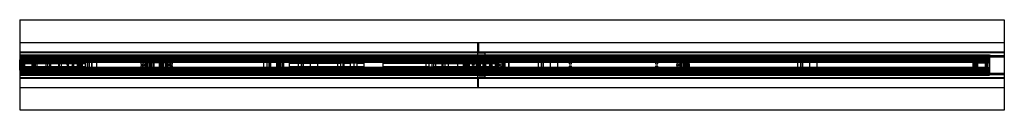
# Model space of a CAD drawing. Header units: millimetres. Extents: x 0 to 2050, y -94 to 94.
import ezdxf

# ---------------------------------------------------------------- set-up
doc = ezdxf.new("R2010")
doc.units = ezdxf.units.MM
doc.header["$LTSCALE"] = 10
doc.linetypes.add('ALLCAD_Strich', pattern=[0.2, 0.15, -0.05])
doc.layers.add('BESCH_KONT_sich_schn_grun_2d', color=10, linetype='Continuous')

msp = doc.modelspace()

# ---------------------------------------------------------------- linework, layer by layer
at = {"layer": 'BESCH_KONT_sich_schn_grun_2d', "linetype": 'ALLCAD_Strich'}
for p, q in [((0, 94), (2050, 94)), ((0, 94), (0, -94)), ((2050, 94), (2050, -94)), ((0, 46.5), (2050, 46.5)), ((953, 45.5), (953, 25.5)), ((955, 45.5), (953, 45.5)), ((955, 46.5), (955, 27.5)), ((0, 27.5), (2050, 27.5)), ((0, 27.5), (2050, 27.5)), ((0, 26), (0, 26)), ((0, 26), (0, 26)), ((0, 26), (0, 26)), ((0, 26), (0, 26)), ((0, 26), (0, 26)), ((0, 26), (0, 26)), ((0, 26), (0, 26)), ((0, 26), (0, 26)), ((0, 26), (0, 26)), ((0, 26), (2050, 26)), ((0, 26), (0, 26)), ((0, 26), (0, 26)), ((0, 26), (0, 26)), ((0, 26), (0, 26)), ((0, 26), (0, 26)), ((0, 26), (0, 26)), ((0, 26), (0, 26)), ((0, 26), (0, 26)), ((0, 26), (0, 26)), ((0, 26), (0, 26)), ((0, 26), (0, 26)), ((0, 26), (0, 26)), ((0, 26), (0, 26)), ((0, 26), (0, 26)), ((0, 26), (0, 26)), ((0, 26), (0, 26)), ((0, 26), (0, 26)), ((0, 26), (0, 26)), ((0, 26), (0, 26)), ((0, 26), (0, 26)), ((0, 26), (0, 26)), ((0, 21), (2020, 21)), ((955, 40), (953, 40)), ((955, 37.5), (953, 37.5)), ((955, 33.5), (953, 33.5)), ((955, 31), (953, 31)), ((953, 25.5), (953, -25.5)), ((953, 25.5), (955, 25.5)), ((955, 27.5), (955, 27.5)), ((955, 27.5), (955, 27.5)), ((955, 27.5), (955, 27.5)), ((955, 27.5), (955, 27.5)), ((955, 27.5), (955, 27.5)), ((955, 27.5), (955, 27.5)), ((955, 27.5), (955, 27.5)), ((955, 27.5), (955, 27.5)), ((955, 27.5), (955, 27.5)), ((955, 27.5), (955, 27.5)), ((955, 27.5), (955, 27.5)), ((955, 27.5), (955, 27.5)), ((955, 27.5), (955, 27.5)), ((955, 27.5), (955, 27.5)), ((955, 27.5), (955, 27.5)), ((955, 27.5), (955, 27.5)), ((955, 27.5), (955, 27.5)), ((955, 27.5), (955, 27.5)), ((955, 27.5), (955, 27.5)), ((955, 27.5), (955, 27.5)), ((955, 27.5), (955, 27.5)), ((955, 27.5), (955, 27.5)), ((955, 27.5), (955, 27.5)), ((955, 25.5), (955, 27.5)), ((955, 25.5), (969, 25.5)), ((969, 25.5), (969, 27.5)), ((969, 12), (969, 25.5)), ((2020, 21), (2020, 19.5)), ((0, 11), (-0.5, 11)), ((-0.5, -11), (-0.5, 11)), ((0, 20), (995, 20)), ((0, 19.5), (2050, 19.5)), ((0, 19.5), (0, 19.5)), ((0, 19.5), (0, 19.5)), ((0, 19.5), (0, 19.5)), ((0, 19.5), (0, 19.5)), ((0, 19.5), (0, 19.5)), ((0, 19.5), (0, 19.5)), ((0, 19.5), (0, 19.5)), ((0, 19.5), (0, 19.5)), ((0, 19.5), (0, 19.5)), ((0, 19.5), (0, 19.5)), ((0, 19.5), (0, 19.5)), ((0, 19.5), (0, 19.5)), ((0, 19.5), (0, 19.5)), ((0, 19.5), (0, 19.5)), ((0, 19.5), (0, 19.5)), ((0, 19.5), (0, 19.5)), ((0, 19.5), (0, 19.5)), ((0, 19.5), (0, 19.5)), ((0, 19.5), (0, 19.5)), ((0, 19.5), (0, 19.5)), ((0, 19.5), (0, 19.5)), ((0, 19.5), (0, 19.5)), ((0, 19.5), (0, 19.5)), ((0, 19.5), (0, 19.5)), ((0, 19.5), (0, 19.5)), ((0, 19.5), (0, 19.5)), ((0, 19.5), (0, 19.5)), ((0, 19.5), (0, 19.5)), ((0, 19.5), (0, 19.5)), ((0, 19.5), (0, 19.5)), ((0, 18.5), (2020, 18.5)), ((0, 18), (2020, 18)), ((0, 17), (2050, 17)), ((0, 16), (2020, 16)), ((0, 14), (2020, 14)), ((0, 11.6), (2020, 11.6)), ((0, 11), (2020, 11)), ((0, 10), (3, 10)), ((0, 10), (140, 10)), ((0, 10), (0, 10)), ((0, 10), (0, 10)), ((0, 10), (0, 10)), ((0, 10), (0, 10)), ((0, 10), (0, 10)), ((0, 10), (0, 10)), ((0, 10), (0, 10)), ((0, 10), (0, 10)), ((0, 10), (0, 10)), ((0, 10), (0, 10)), ((0, 10), (0, 10)), ((0, 10), (0, 10)), ((0, 10), (0, 10)), ((0, 10), (0, 10)), ((0, 10), (0, 10)), ((0, 10), (0, 10)), ((0, 10), (0, 10)), ((0, 10), (0, 10)), ((0, 10), (0, 10)), ((0, 10), (0, 10)), ((0, 10), (0, 10)), ((0, 10), (0, 10)), ((0, 10), (0, 10)), ((0, 10), (0, 10)), ((0, 10), (0, 10)), ((0, 10), (0, 10)), ((0, 10), (0, 10)), ((0, 10), (0, 10)), ((0, 10), (0, 10)), ((0, 10), (0, 10)), ((0, 9), (119.5, 9)), ((2020, 7.5), (0, 7.5)), ((0, 7), (35, 7)), ((0, 6), (2020, 6)), ((2020, 5), (0, 5)), ((0, 4.5), (0, 4.5)), ((0, 4.5), (0, 4.5)), ((0, 4.5), (0, 4.5)), ((0, 4.5), (0, 4.5)), ((0, 4.5), (0, 4.5)), ((0, 4.5), (0, 4.5)), ((0, 4.5), (0, 4.5)), ((0, 4.5), (0, 4.5)), ((0, 4.5), (0, 4.5)), ((32.5, 4.5), (0, 4.5)), ((0, 4.5), (0, 4.5)), ((0, 4.5), (0, 4.5)), ((0, 4.5), (0, 4.5)), ((0, 4.5), (0, 4.5)), ((0, 4.5), (0, 4.5)), ((0, 4.5), (0, 4.5)), ((0, 4.5), (0, 4.5)), ((0, 4.5), (0, 4.5)), ((0, 4.5), (0, 4.5)), ((0, 4.5), (0, 4.5)), ((0, 4.5), (0, 4.5)), ((0, 4.5), (0, 4.5)), ((0, 4.5), (0, 4.5)), ((0, 4.5), (0, 4.5)), ((0, 4.5), (0, 4.5)), ((0, 4.5), (0, 4.5)), ((0, 4.5), (0, 4.5)), ((0, 4.5), (0, 4.5)), ((0, 4.5), (0, 4.5)), ((0, 4.5), (0, 4.5)), ((0, 4.5), (0, 4.5)), ((0, 4.5), (0, 4.5)), ((0, 4.5), (0, 4.5)), ((0, 4.5), (0, 4.5)), ((0, 4.5), (0, 4.5)), ((0, 4.5), (0, 4.5)), ((0, 4.5), (0, 4.5)), ((0, 4.5), (0, 4.5)), ((0, 4.5), (0, 4.5)), ((0.5, -18), (0.5, 18)), ((1.5, 17), (1.5, 17)), ((1.5, 17), (1.5, 17)), ((1.5, 17), (1.5, 17)), ((1.5, 17), (1.5, 17)), ((1.5, 17), (1.5, 17)), ((1.5, 17), (1.5, 17)), ((1.5, 17), (1.5, 17)), ((1.5, 17), (1.5, 17)), ((1.5, 17), (1.5, 17)), ((1.5, 17), (1.5, 17)), ((1.5, 17), (1.5, 17)), ((1.5, 17), (1.5, 17)), ((1.5, 17), (1.5, 17)), ((1.5, 17), (1.5, 17)), ((1.5, 17), (1.5, 17)), ((1.5, 17), (1.5, 17)), ((1.5, 17), (1.5, 17)), ((1.5, 17), (1.5, 17)), ((1.5, 17), (1.5, 17)), ((1.5, 17), (1.5, 17)), ((1.5, 17), (1.5, 17)), ((1.5, 17), (1.5, 17)), ((1.5, 17), (1.5, 17)), ((1.5, 17), (1.5, 17)), ((1.5, 17), (1.5, 17)), ((1.5, 17), (1.5, 17)), ((1.5, 17), (1.5, 17)), ((1.5, 17), (1.5, 17)), ((1.5, 17), (1.5, 17)), ((1.5, 17), (1.5, 17)), ((1.5, 17), (1.5, -17)), ((3, 10), (3, 10)), ((3, 10), (3, 10)), ((3, 10), (3, 10)), ((3, 10), (3, 10)), ((3, 10), (3, 10)), ((3, 10), (3, 10)), ((3, 10), (3, 10)), ((3, 10), (3, 10)), ((3, 10), (3, 10)), ((3, 10), (3, 10)), ((3, 10), (3, 10)), ((3, 10), (3, 10)), ((3, 10), (3, 10)), ((3, 10), (3, 10)), ((3, 10), (3, 10)), ((3, 10), (3, 10)), ((3, 10), (3, 10)), ((3, 10), (3, 10)), ((3, 10), (3, 10)), ((3, 10), (3, 10)), ((3, 10), (3, 10)), ((3, 10), (3, 10)), ((3, 10), (3, 10)), ((3, 10), (3, 10)), ((3, 10), (3, 10)), ((3, 10), (3, 10)), ((3, 10), (3, 10)), ((3, 10), (3, 10)), ((3, 10), (3, 10)), ((3, 10), (3, 10)), ((3, 10), (3, -10)), ((3, 10), (3, 3.7)), ((3, 10), (136, 10)), ((3, 9.5), (80, 9.5)), ((3, 3.7), (136, 3.7)), ((3, 3.2), (136, 3.2)), ((10, 6), (4, 6)), ((4, 6), (4, -6)), ((10, 9), (10, 6)), ((10, -6), (10, 6)), ((20, 7), (20, 4.5)), ((31, 6), (25, 6)), ((25, 6), (25, -6)), ((31, -6), (31, 6)), ((32.5, -4.5), (32.5, 4.5)), ((35, 7), (35, -7)), ((54.5, 6.2), (64.5, 6.2)), ((54.5, -6.3), (54.5, 6.2)), ((57.5, 6.2), (57.5, -6.3)), ((61.5, 6.2), (61.5, -6.3)), ((100, 6.2), (64.5, 6.2)), ((64.5, -6.3), (64.5, 6.2)), ((64.5, 6.2), (64.5, 6.2)), ((64.5, 6.2), (64.5, 6.2)), ((64.5, 6.2), (64.5, 6.2)), ((64.5, 6.2), (64.5, 6.2)), ((64.5, 6.2), (64.5, 6.2)), ((64.5, 6.2), (64.5, 6.2)), ((64.5, 6.2), (64.5, 6.2)), ((64.5, 6.2), (64.5, 6.2)), ((64.5, 6.2), (64.5, 6.2)), ((64.5, 6.2), (64.5, 6.2)), ((64.5, 6.2), (64.5, 6.2)), ((64.5, 6.2), (64.5, 6.2)), ((64.5, 6.2), (64.5, 6.2)), ((64.5, 6.2), (64.5, 6.2)), ((64.5, 6.2), (64.5, 6.2)), ((64.5, 6.2), (64.5, 6.2)), ((64.5, 6.2), (64.5, 6.2)), ((64.5, 6.2), (64.5, 6.2)), ((64.5, 6.2), (64.5, 6.2)), ((64.5, 6.2), (64.5, 6.2)), ((64.5, 6.2), (64.5, 6.2)), ((64.5, 6.2), (64.5, 6.2)), ((64.5, 6.2), (64.5, 6.2)), ((70.2, 16), (68, 8)), ((100, 8), (68, 8)), ((79, 16.2), (89, 16.2)), ((79, 16.2), (79, 16)), ((80, 18), (80, 17)), ((80, 16.4), (80, 17)), ((80, 9.5), (80, 16.4)), ((80, 16.4), (2020, 16.4)), ((2020, 9.5), (80, 9.5)), ((88, 7.2), (80, 7.2)), ((80, 7.2), (80, 6.2)), ((80.5, 18.5), (80.5, -18.5)), ((81.5, 8), (81.5, 16)), ((81.5, 7.2), (81.5, 6.2)), ((81.5, -6.3), (81.5, 6.2)), ((82, 16), (82, -16)), ((86, 16), (86, -16)), ((86.5, 8), (86.5, 16)), ((86.5, 7.2), (86.5, 6.2)), ((86.5, -6.3), (86.5, 6.2)), ((88, 7.2), (88, 6.2)), ((89, 16.2), (89, 16)), ((97.8, 16), (100, 8)), ((100, 6.2), (103.2, 6.2)), ((103.2, 6.2), (106.8, 6.2)), ((106.8, 6.2), (110, 6.2)), ((112.2, 16), (110, 8)), ((142, 8), (110, 8)), ((121.5, 6.2), (110, 6.2)), ((129.5, 9), (119.5, 9)), ((119.5, 9), (119.5, -9)), ((121, 16.2), (131, 16.2)), ((121, 16.2), (121, 16)), ((121.5, -6.3), (121.5, 6.2)), ((121.5, 6.2), (145.9, 6.2)), ((122, 7.2), (130, 7.2)), ((122, 6.2), (122, 7.2)), ((123.5, 8), (123.5, 16)), ((123.5, 6.2), (123.5, 7.2)), ((123.5, -6.3), (123.5, 6.2)), ((124, 16), (124, -16)), ((126.5, -9), (126.5, 9)), ((126.5, 9), (126.5, -9)), ((128, 16), (128, -16)), ((128.5, 8), (128.5, 16)), ((128.5, 6.2), (128.5, 7.2)), ((128.5, -6.3), (128.5, 6.2)), ((159.5, 14.5), (129.5, 14.5)), ((129.5, 9), (129.5, 14.5)), ((129.5, 9), (144.5, 9)), ((129.5, 9), (129.5, -9)), ((130, 6.2), (130, 7.2)), ((131, 16.2), (131, 16)), ((136, 10), (136, 3.7)), ((136, 3.7), (136, -3.8)), ((136.5, -7.5), (136.5, 7.5)), ((136.5, 6.2), (136.5, 7.5)), ((136.5, 6.2), (136.5, -6.3)), ((139.8, 16), (142, 8)), ((140, 10), (855, 10)), ((140, 10), (855, 10)), ((141.5, 15.3), (149.5, 15.3)), ((141.5, 15.3), (141.5, 13.3)), ((149.5, 13.3), (141.5, 13.3)), ((141.5, 13.3), (141.5, 7.5)), ((141.5, -7.5), (141.5, 7.5)), ((144.5, 9), (144.5, -9)), ((144.5, 9), (579.5, 9)), ((149.5, 15.3), (149.5, -15.3)), ((149.5, -13.3), (149.5, 13.3)), ((149.5, -8.2), (149.5, 8.2)), ((159.5, 14.5), (159.5, -14.5)), ((252, 4), (252, 2.1)), ((252.6, 1.6), (255.1, 2.2)), ((316, 6), (254, 6)), ((255.5, 1.9), (255.5, -1.9)), ((256, -2), (256, 2)), ((310, 4.5), (260, 4.5)), ((262, -4.5), (262, 4.5)), ((263, -4.5), (263, 4.5)), ((264.2, -4.5), (264.2, 4.5)), ((265.2, -4.5), (265.2, 4.5)), ((265.8, -4.5), (265.8, 4.5)), ((265.8, -4.5), (265.8, 4.5)), ((266.4, -4.5), (266.4, 4.5)), ((270, -4.5), (270, 4.5)), ((270, 0), (270, 4.5)), ((270, 4.5), (270, -4.5)), ((270, 0), (270, 0)), ((270, 0), (270, 0)), ((270, 0), (270, 0)), ((270, 0), (270, 0)), ((270, 0), (270, 0)), ((270, 0), (270, 0)), ((270, 0), (270, 0)), ((270, 0), (270, 0)), ((270, 0), (270, 0)), ((270, 0), (270, 0)), ((270, 0), (270, 0)), ((270, 0), (270, 0)), ((270, 0), (270, 0)), ((270, 0), (270, 0)), ((270, 0), (270, 0)), ((271, -4.5), (271, 4.5)), ((273.6, -4.5), (273.6, 4.5)), ((274.3, -4.5), (274.3, 4.5)), ((277.7, -4.5), (277.7, 4.5)), ((278.6, 4.5), (278.6, -4.5)), ((278.8, -4.5), (278.8, 4.5)), ((278.8, -4.5), (278.8, 4.5)), ((279.3, -4.5), (279.3, 4.5)), ((290.7, -4.5), (290.7, 4.5)), ((291.2, -4.5), (291.2, 4.5)), ((291.2, -4.5), (291.2, 4.5)), ((291.4, -4.5), (291.4, 4.5)), ((292.3, 4.5), (292.3, -4.5)), ((295.7, -4.5), (295.7, 4.5)), ((296.4, -4.5), (296.4, 4.5)), ((299, -4.5), (299, 4.5)), ((300, -4.5), (300, 4.5)), ((300, -4.5), (300, 4.5)), ((300, -4.5), (300, 4.5)), ((303.6, -4.5), (303.6, 4.5)), ((304.2, 4.5), (304.2, -4.5)), ((304.2, -4.5), (304.2, 4.5)), ((304.8, -4.5), (304.8, 4.5)), ((305.8, -4.5), (305.8, 4.5)), ((307, -4.5), (307, 4.5)), ((308, -4.5), (308, 4.5)), ((314, -2), (314, 2)), ((314.5, -1.9), (314.5, 1.9)), ((314.9, 2.2), (317.4, 1.6)), ((318, 2.1), (318, 4)), ((506.2, 16), (504, 8)), ((536, 8), (504, 8)), ((507.5, 6.2), (520, 6.2)), ((507.5, 6.2), (507.5, -6.3)), ((514.1, 6.2), (514.1, -6.3)), ((515, 16.2), (525, 16.2)), ((515, 16.2), (515, 16)), ((524, 7.2), (516, 7.2)), ((516, 7.2), (516, 6.2)), ((517.5, 8), (517.5, 16)), ((517.5, 7.2), (517.5, 6.2)), ((518, 16), (518, -16)), ((518, 6.2), (518, -6.3)), ((520, 6.2), (520, -6.3)), ((536.5, 6.2), (520, 6.2)), ((522, 16), (522, -16)), ((522, 6.2), (522, -6.3)), ((522.5, 8), (522.5, 16)), ((522.5, 7.2), (522.5, 6.2)), ((524, 7.2), (524, 6.2)), ((525, 16.2), (525, 16)), ((533.8, 16), (536, 8)), ((534, 6.2), (534, -6.3)), ((536.5, 6.2), (536.5, -6.3)), ((536.5, 6.2), (549, 6.2)), ((537.5, 8), (537.5, -8)), ((537.5, 8), (935.5, 8)), ((537.5, 6.2), (549, 6.2)), ((539, 6.2), (539, -6.3)), ((539, 6.2), (539, -6.3)), ((541.5, 8.2), (547.5, 8.2)), ((541.5, 8.2), (541.5, 8)), ((542.5, 6.2), (542.5, 8)), ((542.5, -8), (542.5, 8)), ((542.5, 6.2), (542.5, -6.3)), ((546.5, 6.2), (546.5, 8)), ((546.5, -8), (546.5, 8)), ((546.5, 6.2), (546.5, -6.3)), ((547.5, 8.2), (547.5, 8)), ((549, 6.2), (549, -6.3)), ((549, 6.2), (549, -6.3)), ((561.5, 4), (561.5, 4)), ((561.5, 4), (561.5, 4)), ((561.5, 4), (561.5, 4)), ((561.5, 4), (561.5, 4)), ((561.5, 4), (561.5, 4)), ((561.5, 4), (561.5, 4)), ((561.5, 4), (561.5, 4)), ((561.5, 4), (561.5, 4)), ((561.5, 4), (561.5, 4)), ((561.5, 4), (561.5, 4)), ((561.5, 4), (561.5, 4)), ((561.5, 4), (561.5, 4)), ((561.5, 4), (561.5, 4)), ((561.5, 4), (561.5, 4)), ((561.5, 4), (561.5, 4)), ((561.5, 4), (561.5, 4)), ((561.5, 4), (561.5, 4)), ((561.5, 4), (561.5, 4)), ((561.5, 4), (561.5, 4)), ((561.5, 4), (561.5, 4)), ((561.5, 4), (561.5, 4)), ((561.5, 4), (561.5, 4)), ((561.5, 4), (561.5, 4)), ((561.5, 4), (667.4, 4)), ((561.5, -4), (561.5, 4)), ((579.5, 9), (579.5, -9)), ((589.5, 9), (579.5, 9)), ((586.5, -9), (586.5, 9)), ((586.5, 9), (586.5, -9)), ((589.5, 9), (589.5, 14.5)), ((619.5, 14.5), (589.5, 14.5)), ((589.5, 9), (604.5, 9)), ((589.5, 9), (589.5, -9)), ((604.5, 9), (604.5, -9)), ((604.5, 9), (995, 9)), ((619.5, 14.5), (619.5, -14.5)), ((661.5, 4), (661.5, -4)), ((672.5, 4), (667.4, 4)), ((667.8, 4), (667.8, -4)), ((672.5, 4), (672.5, -4)), ((674.5, 4), (672.5, 4)), ((674.5, 4), (687.5, 4)), ((674.5, 4), (674.5, -4)), ((687.5, 4), (674.5, 4)), ((687.5, 4), (687.5, -4)), ((701.5, 4), (687.5, 4)), ((695.2, 4), (695.2, -4)), ((701.5, 4), (716.5, 4)), ((701.5, 4), (701.5, -4)), ((716.5, 4), (716.5, -4)), ((756.5, 4), (851.5, 4)), ((756.5, -4), (756.5, 4)), ((851.5, 4), (851.5, -4)), ((851.5, 4), (865.5, 4)), ((855, 10), (995, 10)), ((857.8, 4), (857.8, -4)), ((862, 10), (862, 3.7)), ((862, 10), (995, 10)), ((862, 9.5), (862, 9.5)), ((862, 9.5), (862, 9.5)), ((862, 9.5), (862, 9.5)), ((862, 9.5), (862, 9.5)), ((862, 9.5), (862, 9.5)), ((862, 9.5), (862, 9.5)), ((862, 9.5), (862, 9.5)), ((862, 9.5), (862, 9.5)), ((862, 9.5), (862, 9.5)), ((862, 9.5), (862, 9.5)), ((862, 9.5), (862, 9.5)), ((862, 9.5), (862, 9.5)), ((862, 9.5), (862, 9.5)), ((862, 9.5), (862, 9.5)), ((862, 9.5), (862, 9.5)), ((862, 9.5), (862, 9.5)), ((862, 9.5), (862, 9.5)), ((862, 9.5), (862, 9.5)), ((862, 9.5), (862, 9.5)), ((862, 9.5), (862, 9.5)), ((862, 9.5), (862, 9.5)), ((862, 9.5), (862, 9.5)), ((862, -3.8), (862, 3.7)), ((862, 3.7), (995, 3.7)), ((862, 3.2), (995, 3.2)), ((865.5, 4), (878.5, 4)), ((865.5, 4), (878.5, 4)), ((865.5, 4), (865.5, -4)), ((878.5, 4), (880.5, 4)), ((878.5, 4), (878.5, -4)), ((880.5, 4), (885.6, 4)), ((880.5, 4), (880.5, -4)), ((885.2, 4), (885.2, -4)), ((885.6, 4), (911.5, 4)), ((891.5, 4), (891.5, -4)), ((911.5, 4), (911.5, -4)), ((923.5, 6.2), (933.5, 6.2)), ((923.5, -6.3), (923.5, 6.2)), ((923.5, 6.2), (933.5, 6.2)), ((923.5, -6.3), (923.5, 6.2)), ((925.5, 8.2), (931.5, 8.2)), ((925.5, 8.2), (925.5, 8)), ((926.5, 6.2), (926.5, 8)), ((926.5, -8), (926.5, 8)), ((926.5, 6.2), (926.5, -6.3)), ((928, -5.8), (928, 5.7)), ((928, 5.7), (963.5, 5.7)), ((930.5, 6.2), (930.5, 8)), ((930.5, -8), (930.5, 8)), ((930.5, 6.2), (930.5, -6.3)), ((931.5, 8.2), (931.5, 8)), ((933.5, -6.3), (933.5, 6.2)), ((935.5, 6.2), (933.5, 6.2)), ((969, 6.2), (933.5, 6.2)), ((933.5, -6.3), (933.5, 6.2)), ((935.5, 8), (935.5, -8)), ((939.2, 16), (937, 8)), ((969, 8), (937, 8)), ((948, 16.2), (958, 16.2)), ((948, 16.2), (948, 16)), ((957, 7.2), (949, 7.2)), ((949, 7.2), (949, 6.2)), ((950.5, 8), (950.5, 16)), ((950.5, 7.2), (950.5, 6.2)), ((950.5, -6.3), (950.5, 6.2)), ((951, 16), (951, -16)), ((955, 16), (955, -16)), ((955.5, 8), (955.5, 16)), ((955.5, 7.2), (955.5, 6.2)), ((955.5, -6.3), (955.5, 6.2)), ((956, 9), (956, -9)), ((957, 7.2), (957, 6.2)), ((958, 16.2), (958, 16)), ((959, -3), (959, 3)), ((963.5, 5.7), (963.5, 2.2)), ((963.5, 2.2), (968.5, 2.2)), ((964, 3), (964, -3)), ((966.8, 16), (969, 8)), ((968.5, 5.7), (1143.5, 5.7)), ((968.5, 2.2), (968.5, 5.7)), ((1009, 12), (969, 12)), ((969, 6.2), (972.2, 6.2)), ((972.2, 6.2), (975.8, 6.2)), ((975.8, 6.2), (979, 6.2)), ((981.2, 16), (979, 8)), ((1011, 8), (979, 8)), ((990.5, 6.2), (979, 6.2)), ((990, 16.2), (1000, 16.2)), ((990, 16.2), (990, 16)), ((990.5, -6.3), (990.5, 6.2)), ((990.5, 6.2), (1014.9, 6.2)), ((991, 7.2), (999, 7.2)), ((991, 6.2), (991, 7.2)), ((992, -10), (992, 10)), ((992.5, 8), (992.5, 16)), ((992.5, 6.2), (992.5, 7.2)), ((992.5, -6.3), (992.5, 6.2)), ((993, 16), (993, -16)), ((995, 20), (995, 10)), ((995, 10), (995, 3.7)), ((1008, 9), (995, 9)), ((995, 3.7), (995, -3.8)), ((995, -3.8), (995, 3.7)), ((997, 16), (997, -16)), ((997.5, 8), (997.5, 16)), ((997.5, 6.2), (997.5, 7.2)), ((997.5, -6.3), (997.5, 6.2)), ((999, 6.2), (999, 7.2)), ((1005, 7.2), (999, 7.2)), ((1000, 16.2), (1000, 16)), ((1005, -7.3), (1005, 7.2)), ((1005.5, -7.5), (1005.5, 7.5)), ((1005.5, 6.2), (1005.5, 7.5)), ((1005.5, 6.2), (1005.5, -6.3)), ((1008, -9), (1008, 9)), ((1008.8, 16), (1011, 8)), ((1009, -12), (1009, 12)), ((1010.5, 15.3), (1018.5, 15.3)), ((1010.5, 15.3), (1010.5, 13.3)), ((1018.5, 13.3), (1010.5, 13.3)), ((1010.5, 13.3), (1010.5, 7.5)), ((1010.5, -7.5), (1010.5, 7.5)), ((1018.5, 15.3), (1018.5, -15.3)), ((1018.5, -13.3), (1018.5, 13.3)), ((1018.5, -8.2), (1018.5, 8.2)), ((1089.5, 9), (1079.5, 9)), ((1079.5, 9), (1079.5, -9)), ((1086.5, -9), (1086.5, 9)), ((1086.5, 9), (1086.5, -9)), ((1119.5, 14.5), (1089.5, 14.5)), ((1089.5, 9), (1089.5, 14.5)), ((1089.5, 9), (1104.5, 9)), ((1089.5, 9), (1089.5, -9)), ((1104.5, 9), (1104.5, -9)), ((1119.5, 14.5), (1119.5, -14.5)), ((1143.5, 5.7), (1143.5, 2.2)), ((1143.5, 2.2), (1148.5, 2.2)), ((1148.5, 5.7), (1323.5, 5.7)), ((1148.5, 2.2), (1148.5, 5.7)), ((1323.5, 5.7), (1323.5, 2.2)), ((1323.5, 2.2), (1328.5, 2.2)), ((1328.5, 5.7), (1390, 5.7)), ((1328.5, 2.2), (1328.5, 5.7)), ((1368, 2), (1368, -2)), ((1391, 4.5), (1372, 4.5)), ((1374, 4.5), (1374, -4.5)), ((1375, 4.5), (1375, -4.5)), ((1376.2, 4.5), (1376.2, -4.5)), ((1377.2, 4.5), (1377.2, -4.5)), ((1377.8, -4.5), (1377.8, 4.5)), ((1377.8, 4.5), (1377.8, -4.5)), ((1378.4, 4.5), (1378.4, -4.5)), ((1382, 4.5), (1382, -4.5)), ((1382, 4.5), (1382, 0)), ((1382, 4.5), (1382, -4.5)), ((1382, 0), (1382, 0)), ((1382, 0), (1382, 0)), ((1382, 0), (1382, 0)), ((1382, 0), (1382, 0)), ((1382, 0), (1382, 0)), ((1382, 0), (1382, 0)), ((1382, 0), (1382, 0)), ((1382, 0), (1382, 0)), ((1382, 0), (1382, 0)), ((1382, 0), (1382, 0)), ((1382, 0), (1382, 0)), ((1382, 0), (1382, -4.5)), ((1382, 0), (1382, 0)), ((1382, 0), (1382, 0)), ((1382, 0), (1382, 0)), ((1382, 0), (1382, 0)), ((1382, 0), (1382, 0)), ((1382, 0), (1382, 0)), ((1382, 0), (1382, 0)), ((1382, 0), (1382, 0)), ((1382, 0), (1382, 0)), ((1382, 0), (1382, 0)), ((1382, 0), (1382, 0)), ((1382, 0), (1382, 0)), ((1382, 0), (1382, 0)), ((1382, 0), (1382, 0)), ((1382, 0), (1382, 0)), ((1382, 0), (1382, 0)), ((1382, 0), (1382, 0)), ((1382, 0), (1382, 0)), ((1382, 0), (1382, 0)), ((1382, 0), (1382, 0)), ((1382, 0), (1382, 0)), ((1382, 0), (1382, 0)), ((1382, 0), (1382, 0)), ((1383, 4.5), (1383, -4.5)), ((1385.6, 4.5), (1385.6, -4.5)), ((1386.3, 4.5), (1386.3, -4.5)), ((1389.7, -4.5), (1389.7, 4.5)), ((1390, 5.7), (1390, 2.2)), ((1390, 2.2), (1394, 2.2)), ((1390.6, 4.5), (1390.6, -4.5)), ((1390.8, 4.5), (1390.8, -4.5)), ((1390.8, 4.5), (1390.8, -4.5)), ((1391, 4.5), (1391, 2.2)), ((1394, 4.5), (1391, 4.5)), ((1391, 2.2), (1394, 2.2)), ((1391.3, 4.5), (1391.3, -4.5)), ((1394, 2.2), (1394, 4.5)), ((1394, 2.2), (1394, -2.3)), ((1619.5, 9), (1619.5, -9)), ((1629.5, 9), (1619.5, 9)), ((1626.5, -9), (1626.5, 9)), ((1626.5, 9), (1626.5, -9)), ((1629.5, 9), (1629.5, 14.5)), ((1659.5, 14.5), (1629.5, 14.5)), ((1629.5, 9), (1644.5, 9)), ((1629.5, 9), (1629.5, -9)), ((1644.5, 9), (1644.5, -9)), ((1659.5, 14.5), (1659.5, -14.5)), ((1985, -7), (1985, 7)), ((2020, 7), (1985, 7)), ((1987.5, 4.5), (1987.5, -4.5)), ((1987.5, 4.5), (2020, 4.5)), ((1989, 6), (1995, 6)), ((1989, 6), (1989, -6)), ((1995, -6), (1995, 6)), ((2000, 4.5), (2000, 7)), ((2010, 6), (2016, 6)), ((2010, 6), (2010, -6)), ((2016, -6), (2016, 6)), ((2020, 19.5), (2020, 18.5)), ((2020, 17), (2020, 18.5)), ((2020, -17), (2020, 17)), ((0, -11), (-0.5, -11)), ((32.5, -4.5), (0, -4.5)), ((2020, -5), (0, -5)), ((0, -6), (2020, -6)), ((0, -7), (35, -7)), ((2020, -7.5), (0, -7.5)), ((0, -9), (119.5, -9)), ((0, -10), (3, -10)), ((140, -10), (0, -10)), ((0, -11), (2020, -11)), ((0, -11.7), (2020, -11.7)), ((0, -14), (2020, -14)), ((0, -16), (2020, -16)), ((0, -17), (2050, -17)), ((0, -18), (2020, -18)), ((0, -18.5), (2020, -18.5)), ((0, -19.5), (2050, -19.5)), ((995, -20), (0, -20)), ((3, -3.3), (136, -3.3)), ((3, -3.8), (3, -10)), ((3, -3.8), (136, -3.8)), ((3, -9.5), (80, -9.5)), ((3, -10), (136, -10)), ((10, -6), (4, -6)), ((10, -6), (10, -9)), ((20, -4.5), (20, -7)), ((31, -6), (25, -6)), ((54.5, -6.3), (64.5, -6.3)), ((100, -6.3), (64.5, -6.3)), ((100, -8), (68, -8)), ((70.2, -16), (68, -8)), ((79, -16), (79, -16.3)), ((79, -16.3), (89, -16.3)), ((80, -6.3), (80, -7.3)), ((88, -7.3), (80, -7.3)), ((80, -16.4), (80, -9.5)), ((2020, -9.5), (80, -9.5)), ((80, -17), (80, -16.4)), ((80, -16.4), (2020, -16.4)), ((80, -17), (80, -18)), ((81.5, -6.3), (81.5, -7.3)), ((81.5, -16), (81.5, -8)), ((86.5, -6.3), (86.5, -7.3)), ((86.5, -16), (86.5, -8)), ((88, -6.3), (88, -7.3)), ((89, -16), (89, -16.3)), ((97.8, -16), (100, -8)), ((103.2, -6.3), (100, -6.3)), ((106.8, -6.3), (103.2, -6.3)), ((110, -6.3), (106.8, -6.3)), ((121.5, -6.3), (110, -6.3)), ((142, -8), (110, -8)), ((112.2, -16), (110, -8)), ((129.5, -9), (119.5, -9)), ((121, -16), (121, -16.3)), ((121, -16.3), (131, -16.3)), ((121.5, -6.3), (145.9, -6.3)), ((122, -7.3), (122, -6.3)), ((122, -7.3), (130, -7.3)), ((123.5, -7.3), (123.5, -6.3)), ((123.5, -16), (123.5, -8)), ((128.5, -7.3), (128.5, -6.3)), ((128.5, -16), (128.5, -8)), ((144.5, -9), (129.5, -9)), ((129.5, -14.5), (129.5, -9)), ((159.5, -14.5), (129.5, -14.5)), ((130, -7.3), (130, -6.3)), ((131, -16), (131, -16.3)), ((136, -3.8), (136, -10)), ((136.5, -6.3), (136.5, -7.5)), ((139.8, -16), (142, -8)), ((140, -10), (855, -10)), ((140, -10), (855, -10)), ((141.5, -7.5), (141.5, -13.3)), ((149.5, -13.3), (141.5, -13.3)), ((141.5, -13.3), (141.5, -15.3)), ((141.5, -15.3), (149.5, -15.3)), ((144.5, -9), (579.5, -9)), ((252, -2.1), (252, -4)), ((255.1, -2.2), (252.6, -1.6)), ((254, -6), (316, -6)), ((260, -4.5), (310, -4.5)), ((270, 0), (270, 0)), ((270, 0), (270, 0)), ((270, 0), (270, 0)), ((270, 0), (270, 0)), ((270, 0), (270, 0)), ((270, 0), (270, 0)), ((270, 0), (270, 0)), ((270, 0), (270, 0)), ((270, -4.5), (270, 0)), ((270, 0), (270, 0)), ((270, 0), (270, 0)), ((270, 0), (270, 0)), ((270, 0), (270, 0)), ((270, 0), (270, 0)), ((270, 0), (270, 0)), ((270, 0), (270, 0)), ((270, 0), (270, 0)), ((270, 0), (270, 0)), ((270, 0), (270, 0)), ((270, 0), (270, 0)), ((270, 0), (270, 0)), ((317.4, -1.6), (314.9, -2.2)), ((318, -4), (318, -2.1)), ((536, -8), (504, -8)), ((506.2, -16), (504, -8)), ((507.5, -6.3), (520, -6.3)), ((515, -16), (515, -16.3)), ((515, -16.3), (525, -16.3)), ((516, -6.3), (516, -7.3)), ((524, -7.3), (516, -7.3)), ((517.5, -6.3), (517.5, -7.3)), ((517.5, -16), (517.5, -8)), ((536.5, -6.3), (520, -6.3)), ((522.5, -6.3), (522.5, -7.3)), ((522.5, -16), (522.5, -8)), ((524, -6.3), (524, -7.3)), ((525, -16), (525, -16.3)), ((533.8, -16), (536, -8)), ((536.5, -6.3), (549, -6.3)), ((537.5, -6.3), (549, -6.3)), ((935.5, -8), (537.5, -8)), ((541.5, -8), (541.5, -8.3)), ((541.5, -8.3), (547.5, -8.3)), ((542.5, -8), (542.5, -6.3)), ((546.5, -8), (546.5, -6.3)), ((547.5, -8), (547.5, -8.3)), ((667.4, -4), (561.5, -4)), ((589.5, -9), (579.5, -9)), ((604.5, -9), (589.5, -9)), ((589.5, -14.5), (589.5, -9)), ((619.5, -14.5), (589.5, -14.5)), ((604.5, -9), (995, -9)), ((672.5, -4), (667.4, -4)), ((674.5, -4), (672.5, -4)), ((687.5, -4), (674.5, -4)), ((687.5, -4), (674.5, -4)), ((701.5, -4), (687.5, -4)), ((716.5, -4), (701.5, -4)), ((851.5, -4), (756.5, -4)), ((851.5, -4), (865.5, -4)), ((995, -10), (855, -10)), ((862, -3.3), (995, -3.3)), ((862, -3.8), (862, -10)), ((862, -3.8), (995, -3.8)), ((862, -10), (995, -10)), ((878.5, -4), (865.5, -4)), ((865.5, -4), (878.5, -4)), ((878.5, -4), (880.5, -4)), ((880.5, -4), (885.6, -4)), ((911.5, -4), (885.6, -4)), ((923.5, -6.3), (933.5, -6.3)), ((923.5, -6.3), (933.5, -6.3)), ((925.5, -8), (925.5, -8.3)), ((925.5, -8.3), (931.5, -8.3)), ((926.5, -8), (926.5, -6.3)), ((963.5, -5.8), (928, -5.8)), ((930.5, -8), (930.5, -6.3)), ((931.5, -8), (931.5, -8.3)), ((935.5, -6.3), (933.5, -6.3)), ((969, -6.3), (933.5, -6.3)), ((969, -8), (937, -8)), ((939.2, -16), (937, -8)), ((948, -16), (948, -16.3)), ((948, -16.3), (958, -16.3)), ((949, -6.3), (949, -7.3)), ((957, -7.3), (949, -7.3)), ((950.5, -6.3), (950.5, -7.3)), ((950.5, -16), (950.5, -8)), ((955.5, -6.3), (955.5, -7.3)), ((955.5, -16), (955.5, -8)), ((957, -6.3), (957, -7.3)), ((958, -16), (958, -16.3)), ((963.5, -2.3), (963.5, -5.8)), ((968.5, -2.3), (963.5, -2.3)), ((966.8, -16), (969, -8)), ((968.5, -5.8), (968.5, -2.3)), ((1143.5, -5.8), (968.5, -5.8)), ((972.2, -6.3), (969, -6.3)), ((969, -25.5), (969, -12)), ((969, -12), (1009, -12)), ((975.8, -6.3), (972.2, -6.3)), ((979, -6.3), (975.8, -6.3)), ((990.5, -6.3), (979, -6.3)), ((1011, -8), (979, -8)), ((981.2, -16), (979, -8)), ((990, -16), (990, -16.3)), ((990, -16.3), (1000, -16.3)), ((990.5, -6.3), (1014.9, -6.3)), ((991, -7.3), (991, -6.3)), ((991, -7.3), (999, -7.3)), ((992.5, -7.3), (992.5, -6.3)), ((992.5, -16), (992.5, -8)), ((995, -3.8), (995, -10)), ((995, -9), (1008, -9)), ((995, -10), (995, -20)), ((997.5, -7.3), (997.5, -6.3)), ((997.5, -16), (997.5, -8)), ((999, -7.3), (999, -6.3)), ((1005, -7.3), (999, -7.3)), ((1000, -16), (1000, -16.3)), ((1005.5, -6.3), (1005.5, -7.5)), ((1008.8, -16), (1011, -8)), ((1010.5, -7.5), (1010.5, -13.3)), ((1018.5, -13.3), (1010.5, -13.3)), ((1010.5, -13.3), (1010.5, -15.3)), ((1010.5, -15.3), (1018.5, -15.3)), ((1089.5, -9), (1079.5, -9)), ((1104.5, -9), (1089.5, -9)), ((1089.5, -14.5), (1089.5, -9)), ((1119.5, -14.5), (1089.5, -14.5)), ((1143.5, -2.3), (1143.5, -5.8)), ((1148.5, -2.3), (1143.5, -2.3)), ((1148.5, -5.8), (1148.5, -2.3)), ((1323.5, -5.8), (1148.5, -5.8)), ((1323.5, -2.3), (1323.5, -5.8)), ((1328.5, -2.3), (1323.5, -2.3)), ((1328.5, -5.8), (1328.5, -2.3)), ((1390, -5.8), (1328.5, -5.8)), ((1372, -4.5), (1391, -4.5)), ((1382, 0), (1382, 0)), ((1390, -2.3), (1390, -5.8)), ((1394, -2.3), (1390, -2.3)), ((1391, -4.5), (1391, -2.3)), ((1391, -2.3), (1394, -2.3)), ((1394, -4.5), (1391, -4.5)), ((1394, -2.3), (1394, -4.5)), ((1629.5, -9), (1619.5, -9)), ((1644.5, -9), (1629.5, -9)), ((1629.5, -14.5), (1629.5, -9)), ((1659.5, -14.5), (1629.5, -14.5)), ((2020, -7), (1985, -7)), ((1987.5, -4.5), (2020, -4.5)), ((1989, -6), (1995, -6)), ((2000, -7), (2000, -4.5)), ((2010, -6), (2016, -6)), ((2020, -4.5), (2020, -4.5)), ((2020, -4.5), (2020, -4.5)), ((2020, -4.5), (2020, -4.5)), ((2020, -4.5), (2020, -4.5)), ((2020, -4.5), (2020, -4.5)), ((2020, -4.5), (2020, -4.5)), ((2020, -4.5), (2020, -4.5)), ((2020, -4.5), (2020, -4.5)), ((2020, -4.5), (2020, -4.5)), ((2020, -4.5), (2020, -4.5)), ((2020, -4.5), (2020, -4.5)), ((2020, -4.5), (2020, -4.5)), ((2020, -4.5), (2020, -4.5)), ((2020, -4.5), (2020, -4.5)), ((2020, -4.5), (2020, -4.5)), ((2020, -4.5), (2020, -4.5)), ((2020, -4.5), (2020, -4.5)), ((2020, -4.5), (2020, -4.5)), ((2020, -4.5), (2020, -4.5)), ((2020, -4.5), (2020, -4.5)), ((2020, -4.5), (2020, -4.5)), ((2020, -4.5), (2020, -4.5)), ((2020, -4.5), (2020, -4.5)), ((2020, -4.5), (2020, -4.5)), ((2020, -4.5), (2020, -4.5)), ((2020, -4.5), (2020, -4.5)), ((2020, -4.5), (2020, -4.5)), ((2020, -4.5), (2020, -4.5)), ((2020, -4.5), (2020, -4.5)), ((2020, -4.5), (2020, -4.5)), ((2020, -4.5), (2020, -4.5)), ((2020, -4.5), (2020, -4.5)), ((2020, -4.5), (2020, -4.5)), ((2020, -4.5), (2020, -4.5)), ((2020, -4.5), (2020, -4.5)), ((2020, -4.5), (2020, -4.5)), ((2020, -4.5), (2020, -4.5)), ((2020, -4.5), (2020, -4.5)), ((2020, -18.5), (2020, -17)), ((2020, -19.5), (2020, -18.5)), ((2020, -21), (2020, -19.5)), ((0, -21), (2020, -21)), ((0, -26), (2050, -26)), ((0, -27.5), (2050, -27.5)), ((0, -27.5), (2050, -27.5)), ((953, -25.5), (955, -25.5)), ((953, -25.5), (953, -45.5)), ((955, -31), (953, -31)), ((955, -33.5), (953, -33.5)), ((955, -37.5), (953, -37.5)), ((955, -40), (953, -40)), ((969, -25.5), (955, -25.5)), ((955, -27.5), (955, -25.5)), ((955, -46.5), (955, -27.5)), ((969, -27.5), (969, -25.5)), ((0, -46.5), (2050, -46.5)), ((953, -45.5), (955, -45.5)), ((2050, -94), (0, -94))]:
    msp.add_line(p, q, dxfattribs=at)
for centre, radius in [((7, 0), 2.5), ((7, 0), 2), ((7, 0), 2), ((28, 0), 2.5), ((28, 0), 2), ((28, 0), 2), ((105, 0), 6.5), ((105, 0), 4), ((105, 0), 4), ((260, 0), 2), ((310, 0), 2), ((934, 0), 1.75), ((944, 0), 1.75), ((974, 0), 7), ((974, 0), 6.5), ((974, 0), 4), ((974, 0), 4), ((990, 0), 6.5), ((1002.5, 0), 2.5), ((1372, 0), 2), ((1992, 0), 2.5), ((1992, 0), 2), ((1992, 0), 2), ((2013, 0), 2.5), ((2013, 0), 2), ((2013, 0), 2)]:
    msp.add_circle(centre, radius, dxfattribs=at)
for centre, radius, start, end in [((955, 27.5), 0.00093, 0, 90), ((955, 27.5), 0.00093, 270, 360), ((955, 27.5), 0.00217, 270, 0), ((955, 27.5), 0.00217, 360, 90), ((955, 27.5), 0.00116, 360, 90), ((955, 27.5), 0.00116, 270, 0), ((955, 27.5), 0.00271, 270, 360), ((955, 27.5), 0.00271, 0, 90), ((955, 27.5), 0.00116, 180, 270), ((955, 27.5), 0.00116, 90, 180), ((955, 27.5), 0.00271, 90, 180), ((955, 27.5), 0.00271, 180, 270), ((955, 27.5), 0.00116, 360, 90), ((955, 27.5), 0.00116, 270, 0), ((955, 27.5), 0.00271, 270, 360), ((955, 27.5), 0.00271, 0, 90), ((955, 27.5), 0.00116, 180, 270), ((955, 27.5), 0.00116, 90, 180), ((955, 27.5), 0.00271, 90, 180), ((955, 27.5), 0.00271, 180, 270), ((64.5, 6.2), 0.00271, 0, 90), ((64.5, 6.2), 0.00271, 90, 180), ((64.5, 6.2), 0.00271, 0, 90), ((64.5, 6.2), 0.00271, 90, 180), ((64.5, 6.2), 0.00217, 270, 0), ((64.5, 6.2), 0.00217, 360, 90), ((64.5, 6.2), 0.00093, 0, 90), ((64.5, 6.2), 0.00093, 270, 0), ((64.5, 6.2), 0.00271, 180, 270), ((64.5, 6.2), 0.00271, 270, 360), ((64.5, 6.2), 0.00271, 180, 270), ((64.5, 6.2), 0.00271, 270, 360), ((64.5, 6.2), 0.00116, 270, 0), ((64.5, 6.2), 0.00116, 360, 90), ((64.5, 6.2), 0.00116, 180, 270), ((64.5, 6.2), 0.00116, 90, 180), ((64.5, 6.2), 0.00116, 270, 0), ((64.5, 6.2), 0.00116, 0, 90), ((64.5, 6.2), 0.00116, 180, 270), ((64.5, 6.2), 0.00116, 90, 180), ((105, 0), 8, 51.3752, 128.6248), ((140, 0), 10, 270, 90), ((254, 4), 2, 90, 180), ((252.5, 2.1), 0.5, 180, 282.0948), ((255.2, 1.9), 0.3, 0, 102.0948), ((260, 0), 4.5, 90, 180), ((310, 0), 4.5, 0, 90), ((314.8, 1.9), 0.3, 77.9052, 180), ((316, 4), 2, 0, 90), ((317.5, 2.1), 0.5, 257.9052, 0), ((561.5, 4), 0.00093, 360, 90), ((561.5, 4), 0.00093, 270, 0), ((561.5, 4), 0.00217, 270, 0), ((561.5, 4), 0.00217, 360, 90), ((561.5, 4), 0.00116, 0, 90), ((561.5, 4), 0.00116, 270, 360), ((561.5, 4), 0.00271, 270, 360), ((561.5, 4), 0.00271, 0, 90), ((561.5, 4), 0.00116, 180, 270), ((561.5, 4), 0.00116, 90, 180), ((561.5, 4), 0.00271, 90, 180), ((561.5, 4), 0.00271, 180, 270), ((561.5, 4), 0.00116, 0, 90), ((561.5, 4), 0.00116, 270, 360), ((561.5, 4), 0.00271, 270, 360), ((561.5, 4), 0.00271, 0, 90), ((561.5, 4), 0.00116, 180, 270), ((561.5, 4), 0.00116, 90, 180), ((561.5, 4), 0.00271, 90, 180), ((561.5, 4), 0.00271, 180, 270), ((855, 0), 10, 90, 270), ((862, 9.5), 0.00271, 180, 250.537), ((862, 9.5), 0.00271, 0, 90), ((862, 9.5), 0.00271, 289.463, 0), ((862, 9.5), 0.00116, 270, 0), ((862, 9.5), 0.00116, 0, 90), ((862, 9.5), 0.00271, 90, 180), ((862, 9.5), 0.00116, 180, 270), ((862, 9.5), 0.00116, 90, 180), ((862, 9.5), 0.00093, 90, 180), ((862, 9.5), 0.00093, 180, 270), ((862, 9.5), 0.00217, 180, 270), ((862, 9.5), 0.00217, 90, 180), ((862, 9.5), 0.00271, 180, 250.537), ((862, 9.5), 0.00116, 90, 180), ((862, 9.5), 0.00116, 180, 270), ((862, 9.5), 0.00271, 90, 180), ((862, 9.5), 0.00116, 0, 90), ((862, 9.5), 0.00116, 270, 0), ((862, 9.5), 0.00271, 289.463, 0), ((862, 9.5), 0.00271, 0, 90), ((961.5, 3), 2.5, 0, 180), ((974, 0), 8, 51.3752, 128.6248), ((1372, 0), 4.5, 90, 180), ((105, 0), 8, 231.3752, 308.6248), ((252.5, -2.1), 0.5, 77.9052, 180), ((254, -4), 2, 180, 270), ((255.2, -1.9), 0.3, 257.9052, 0), ((260, 0), 4.5, 180, 270), ((310, 0), 4.5, 270, 0), ((314.8, -1.9), 0.3, 180, 282.0948), ((316, -4), 2, 270, 0), ((317.5, -2.1), 0.5, 0, 102.0948), ((961.5, -3), 2.5, 180, 0), ((974, 0), 8, 231.3752, 308.6248), ((1372, 0), 4.5, 180, 270)]:
    msp.add_arc(centre, radius, start, end, dxfattribs=at)
for centre in [(149.4, 16.9), (1018.4, 16.9)]:
    msp.add_ellipse(centre, major_axis=(0, 10.6), ratio=0.008501, start_param=-2.524519, end_param=-1.915498, dxfattribs=at)
at = {"layer": 'BESCH_KONT_sich_schn_grun_2d', "linetype": 'ALLCAD_Strich', "extrusion": (0, 0, -1)}
for centre in [(149.4, -16.9), (1018.4, -16.9)]:
    msp.add_ellipse(centre, major_axis=(0, -10.6), ratio=0.008501, start_param=-2.524519, end_param=-1.915498, dxfattribs=at)
at = {"layer": 'BESCH_KONT_sich_schn_grun_2d', "linetype": 'ALLCAD_Strich'}
for points, knots in [([(145.9, 6.2), (145.9, 6.2), (145.9, 6.2), (146.4, 6.3), (146.9, 6.3), (147.6, 6.5), (148, 6.7), (148.5, 7.1), (148.7, 7.3), (148.9, 7.5)], [54.135366, 54.135366, 54.135366, 54.135366, 54.306619, 54.306619, 56.388856, 56.388856, 58.471094, 58.471094, 59.924963, 59.924963, 59.924963, 59.924963]), ([(148.9, 7.5), (149, 7.5), (149, 7.6), (149.2, 7.8), (149.3, 8), (149.5, 8.2)], [59.924963, 59.924963, 59.924963, 59.924963, 60.092535, 60.092535, 61.285505, 61.285505, 61.285505, 61.285505]), ([(1014.9, 6.2), (1014.9, 6.2), (1014.9, 6.2), (1015.4, 6.3), (1015.9, 6.3), (1016.6, 6.5), (1017, 6.7), (1017.5, 7.1), (1017.7, 7.3), (1017.9, 7.5)], [54.135366, 54.135366, 54.135366, 54.135366, 54.306619, 54.306619, 56.388856, 56.388856, 58.471094, 58.471094, 59.924963, 59.924963, 59.924963, 59.924963]), ([(1017.9, 7.5), (1018, 7.5), (1018, 7.6), (1018.2, 7.8), (1018.3, 8), (1018.5, 8.2)], [59.924963, 59.924963, 59.924963, 59.924963, 60.092535, 60.092535, 61.285505, 61.285505, 61.285505, 61.285505]), ([(145.9, -6.3), (145.9, -6.3), (145.9, -6.3), (146.4, -6.3), (146.9, -6.3), (147.6, -6.5), (148, -6.7), (148.5, -7.1), (148.7, -7.3), (148.9, -7.5)], [54.135366, 54.135366, 54.135366, 54.135366, 54.306619, 54.306619, 56.388856, 56.388856, 58.471094, 58.471094, 59.924963, 59.924963, 59.924963, 59.924963]), ([(148.9, -7.5), (149, -7.5), (149, -7.6), (149.2, -7.8), (149.3, -8), (149.5, -8.2)], [59.924963, 59.924963, 59.924963, 59.924963, 60.092535, 60.092535, 61.285505, 61.285505, 61.285505, 61.285505]), ([(1014.9, -6.3), (1014.9, -6.3), (1014.9, -6.3), (1015.4, -6.3), (1015.9, -6.3), (1016.6, -6.5), (1017, -6.7), (1017.5, -7.1), (1017.7, -7.3), (1017.9, -7.5)], [54.135366, 54.135366, 54.135366, 54.135366, 54.306619, 54.306619, 56.388856, 56.388856, 58.471094, 58.471094, 59.924963, 59.924963, 59.924963, 59.924963]), ([(1017.9, -7.5), (1018, -7.5), (1018, -7.6), (1018.2, -7.8), (1018.3, -8), (1018.5, -8.2)], [59.924963, 59.924963, 59.924963, 59.924963, 60.092535, 60.092535, 61.285505, 61.285505, 61.285505, 61.285505])]:
    msp.add_open_spline(points, degree=3, knots=knots, dxfattribs=at)

doc.saveas('drawing.dxf')
